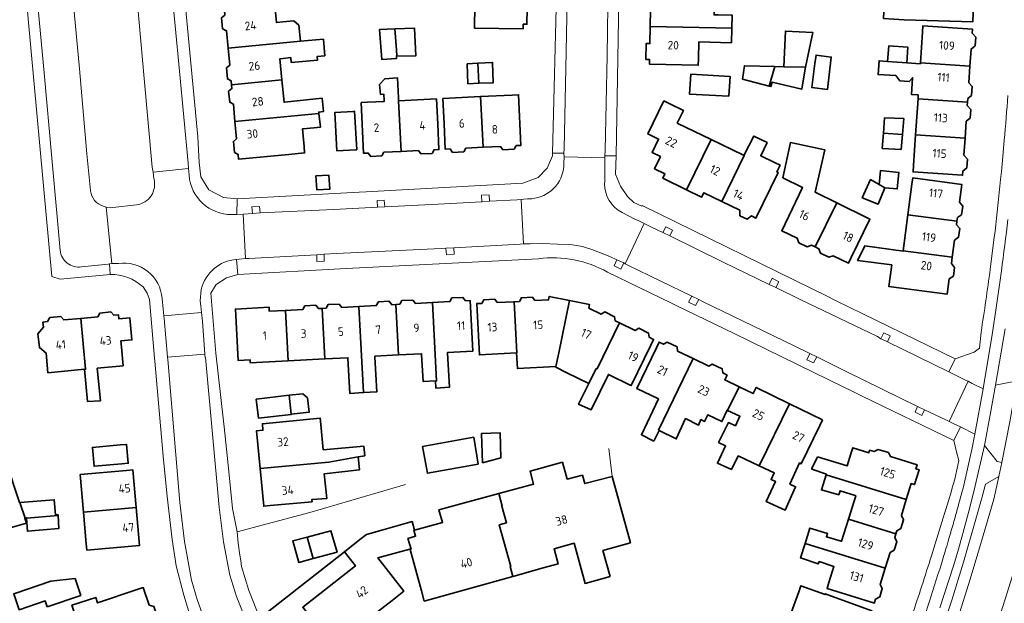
# Model space of a CAD drawing. Extents: x 152761 to 155748, y 459947 to 462743.
# Tile 236 of 256: x 155174 to 155329, y 462013 to 462105. Entities that reach past the tile are written whole.
import ezdxf
from ezdxf.enums import TextEntityAlignment as Align

# ---------------------------------------------------------------- set-up
doc = ezdxf.new("R2010")
doc.units = 0
doc.header["$LTSCALE"] = 0.75
for name, color, linetype, lineweight in [('B-RO-GR-GROENVOORZIENING-GV', 251, 'CONTINUOUS', 18), ('B-RO-IE-TERREINAFSCHEIDING_KUNSTMATIG_HEKWERK-G', 251, 'IE-TERREINAFSCHEIDING-KUNSTMATIG', 18), ('B-RO-OG-BEBOUWING-GV', 6, 'CONTINUOUS', 35), ('B-RO-OG-BEBOUWING-T18', 1, 'CONTINUOUS', 18), ('B-RO-OG-TERREIN_CULTUURSCHEIDING-GV', 251, 'CONTINUOUS', 18), ('B-RO-VH-VERHARDING_ASFALT-GV', 251, 'CONTINUOUS', 18), ('B-RO-VH-VERHARDING_BETONSTRAATSTEEN-GV', 251, 'CONTINUOUS', 18), ('B-RO-VH-VERHARDING_STRAATBAKSTEEN-GV', 251, 'CONTINUOUS', 18), ('B-RO-VH-VERHARDING_TEGEL-GV', 251, 'CONTINUOUS', 18)]:
    doc.layers.add(name, color=color, linetype=linetype, lineweight=lineweight)
doc.styles.add('NLCS-ISO-M200-T18', font='NLCS-ISO.ttf', dxfattribs={"height": 0.36})
doc.linetypes.add('IE-TERREINAFSCHEIDING-KUNSTMATIG', pattern='A,4,[82,NLCS.SHX,S=0.75,R=90,X=0,Y=0],4,-2', length=10)

msp = doc.modelspace()

# ---------------------------------------------------------------- linework, layer by layer
at = {"layer": 'B-RO-GR-GROENVOORZIENING-GV', "flags": 128}
for points in [[(155246.539, 462076.232), (155247.756, 462076.326), (155247.681, 462077.333), (155246.493, 462077.289)], [(155210.407, 462074.364), (155211.641, 462074.466), (155211.542, 462075.474), (155210.343, 462075.448)], [(155230.089, 462075.379), (155231.254, 462075.456), (155231.176, 462076.493), (155230.041, 462076.452)], [(155275.054, 462071.39), (155276.133, 462070.879), (155276.583, 462071.754), (155275.535, 462072.31)], [(155242.115, 462069.005), (155240.895, 462068.927), (155240.958, 462067.897), (155242.164, 462067.966)], [(155221.715, 462067.973), (155220.539, 462067.898), (155220.563, 462066.836), (155221.733, 462066.911)], [(155268.932, 462066.612), (155268.163, 462066.925), (155267.822, 462067.096), (155267.379, 462066.149), (155268.458, 462065.615)], [(155291.789, 462063.223), (155292.856, 462062.743), (155293.322, 462063.652), (155292.263, 462064.206)], [(155280.705, 462060.87), (155279.617, 462061.364), (155279.113, 462060.458), (155280.217, 462059.932)], [(155309.408, 462054.676), (155310.431, 462054.215), (155310.851, 462055.119), (155309.883, 462055.604)], [(155299.301, 462051.811), (155298.204, 462052.329), (155297.748, 462051.376), (155298.807, 462050.889)], [(155316.282, 462043.504), (155315.183, 462044.028), (155314.772, 462043.111), (155315.833, 462042.587)]]:
    msp.add_lwpolyline(points, close=True, dxfattribs=at)
at = {"layer": 'B-RO-IE-TERREINAFSCHEIDING_KUNSTMATIG_HEKWERK-G', "flags": 128}
for points in [[(155266.529, 462037.41), (155267.053, 462032.993)], [(155219.431, 462027.332), (155234.506, 462031.747)], [(155208.03, 462024.279), (155219.431, 462027.332)]]:
    msp.add_lwpolyline(points, dxfattribs=at)
at = {"layer": 'B-RO-OG-BEBOUWING-GV', "flags": 128}
for points in [[(155253.163, 462109.372), (155238.413, 462109.655), (155238.408, 462107.942), (155240.31, 462107.884), (155240.256, 462107.51), (155242.505, 462107.529), (155242.483, 462106.301), (155245.425, 462106.199), (155245.394, 462104.574), (155245.375, 462103.574), (155253.048, 462103.427), (155253.063, 462104.173), (155253.641, 462104.162), (155253.687, 462106.647), (155253.111, 462106.658)], [(155283.177, 462109.416), (155273.188, 462109.616), (155273.176, 462109.017), (155272.602, 462109.029), (155272.552, 462106.519), (155273.125, 462106.508), (155273.072, 462103.817), (155285.912, 462103.56), (155285.964, 462105.615), (155283.754, 462105.637), (155283.127, 462105.643)], [(155309.884, 462106.076), (155309.812, 462105.078), (155313.087, 462104.841), (155323.883, 462104.551), (155323.957, 462107.332), (155324.559, 462107.882), (155324.573, 462109.25), (155324.024, 462109.832), (155324.038, 462110.349), (155315.054, 462110.591), (155314.988, 462107.754), (155314.983, 462107.521), (155315.285, 462106.948), (155309.961, 462107.135)], [(155213.949, 462107.122), (155206.009, 462106.37), (155206.08, 462105.623), (155205.551, 462105.193), (155205.718, 462103.467), (155206.314, 462103.15), (155206.573, 462100.427), (155217.978, 462101.509), (155217.736, 462104.021), (155216.921, 462104.696), (155215.199, 462104.533), (155214.203, 462104.438)], [(155232.846, 462103.436), (155230.447, 462103.342), (155230.771, 462098.64), (155233.095, 462098.774), (155233.095, 462099.153), (155233.161, 462099.154), (155233.102, 462100.118)], [(155233.161, 462099.154), (155236.176, 462099.206), (155235.934, 462103.558), (155232.846, 462103.436), (155233.102, 462100.118)], [(155280.7, 462101.392), (155285.854, 462101.251), (155285.912, 462103.56), (155273.072, 462103.817), (155273.018, 462101.131), (155272.431, 462101.142), (155272.385, 462098.631), (155272.967, 462098.619), (155272.953, 462097.881), (155280.627, 462097.718), (155280.648, 462098.718)], [(155297.507, 462097.413), (155298.678, 462102.864), (155294.37, 462103.107), (155294.125, 462097.489)], [(155323.421, 462097.595), (155323.602, 462100.26), (155324.232, 462100.777), (155324.326, 462102.148), (155323.771, 462102.748), (155323.815, 462103.406), (155316.025, 462103.934), (155315.958, 462102.937), (155315.633, 462098.124)], [(155214.853, 462098.744), (155216.447, 462098.925), (155216.517, 462098.167), (155220.675, 462098.523), (155220.625, 462099.113), (155221.811, 462099.215), (155221.59, 462101.798), (155217.98, 462101.489), (155217.978, 462101.509), (155206.573, 462100.427), (155206.829, 462097.718), (155206.315, 462097.3), (155206.482, 462095.574), (155207.062, 462095.266), (155207.12, 462094.653), (155215.059, 462095.406), (155214.744, 462098.732)], [(155313.661, 462100.571), (155310.657, 462100.774), (155310.458, 462098.306), (155313.495, 462098.099)], [(155298.982, 462097.981), (155298.523, 462094.198), (155300.983, 462093.9), (155301.578, 462099.008), (155299.216, 462099.323), (155299.193, 462099.326)], [(155315.292, 462093.069), (155315.249, 462092.437), (155323.035, 462091.908), (155323.073, 462092.476), (155323.679, 462092.973), (155323.789, 462094.353), (155323.242, 462094.952), (155323.421, 462097.595), (155315.633, 462098.124), (155315.621, 462097.956), (155313.495, 462098.099), (155310.458, 462098.306), (155309.118, 462098.414), (155308.944, 462096.246), (155311.727, 462096.083), (155312.403, 462095.245), (155313.862, 462095.137), (155314.376, 462095.758), (155314.213, 462093.137)], [(155245.912, 462098.029), (155244.251, 462097.935), (155244.357, 462094.809), (155246.072, 462094.877)], [(155246.072, 462094.877), (155248.351, 462094.968), (155248.234, 462098.16), (155245.912, 462098.029)], [(155291.8, 462094.439), (155292.675, 462097.521), (155287.893, 462097.627), (155287.625, 462095.536)], [(155292.675, 462097.521), (155291.8, 462094.439), (155292.083, 462094.365), (155292.294, 462095.044), (155296.926, 462093.939), (155297.409, 462096.829), (155297.507, 462097.413), (155294.125, 462097.489)], [(155220.894, 462090.133), (155220.872, 462090.343), (155221.598, 462090.439), (155221.388, 462092.512), (155215.482, 462091.9), (155215.392, 462091.892), (155215.059, 462095.406), (155207.12, 462094.653), (155207.178, 462094.042), (155206.663, 462093.624), (155206.83, 462091.898), (155207.41, 462091.589), (155207.667, 462088.879)], [(155227.523, 462091.835), (155227.924, 462083.862), (155228.653, 462083.899), (155229.048, 462083.36), (155230.79, 462083.447), (155231.123, 462084.023), (155233.857, 462084.16), (155233.433, 462092.129), (155233.413, 462092.614), (155233.284, 462095.72), (155231.256, 462095.586), (155230.446, 462094.667), (155230.58, 462093.126), (155231.121, 462093.153), (155231.166, 462092.205), (155231.175, 462092.018), (155228.522, 462091.885)], [(155285.433, 462092.842), (155285.641, 462095.965), (155279.478, 462096.334), (155279.265, 462093.147)], [(155239.388, 462092.428), (155238.39, 462092.378), (155233.433, 462092.129), (155233.857, 462084.16), (155236.567, 462084.296), (155236.962, 462083.758), (155238.704, 462083.845), (155239.037, 462084.421), (155239.789, 462084.458), (155239.589, 462088.443)], [(155240.387, 462092.479), (155240.588, 462088.494), (155240.788, 462084.509), (155241.547, 462084.547), (155241.949, 462083.997), (155243.691, 462084.085), (155244.031, 462084.672), (155246.747, 462084.808), (155246.346, 462092.778), (155241.386, 462092.529)], [(155246.346, 462092.778), (155246.747, 462084.808), (155249.484, 462084.946), (155249.878, 462084.407), (155251.62, 462084.494), (155251.954, 462085.07), (155252.706, 462085.108), (155252.336, 462093.076), (155251.338, 462093.029)], [(155314.865, 462086.75), (155322.649, 462086.221), (155322.831, 462088.899), (155323.445, 462089.403), (155323.539, 462090.774), (155322.998, 462091.359), (155323.035, 462091.908), (155315.249, 462092.437)], [(155276.131, 462091.659), (155275.232, 462092.096), (155272.713, 462086.911), (155274.391, 462086.099), (155273.37, 462084.003), (155274.683, 462083.357), (155273.746, 462081.423), (155275.387, 462080.621), (155275.061, 462079.941), (155278.801, 462078.124), (155282.641, 462086.037), (155277.328, 462088.618), (155278.295, 462090.608)], [(155218.547, 462084.911), (155218.286, 462087.688), (155218.476, 462087.706), (155221.117, 462087.955), (155220.894, 462090.133), (155207.667, 462088.879), (155207.926, 462086.154), (155207.407, 462085.733), (155207.574, 462084.007), (155208.159, 462083.695), (155208.231, 462082.937), (155216.152, 462083.682), (155218.641, 462083.915)], [(155226.684, 462084.413), (155226.857, 462084.421), (155226.506, 462090.471), (155226.287, 462090.459), (155223.403, 462090.294), (155223.7, 462084.267)], [(155309.794, 462087.046), (155312.775, 462086.84), (155312.993, 462089.335), (155309.979, 462089.461)], [(155287.665, 462083.597), (155282.641, 462086.037), (155278.801, 462078.124), (155281.161, 462076.978), (155281.493, 462077.66), (155284.35, 462076.274), (155287.858, 462083.503), (155287.822, 462083.521)], [(155292.615, 462082.433), (155290.465, 462083.478), (155291.468, 462085.542), (155289.376, 462086.558), (155287.822, 462083.521), (155287.858, 462083.503), (155284.35, 462076.274), (155287.164, 462074.908), (155287.205, 462074.032), (155288.316, 462073.49), (155289.035, 462074), (155289.721, 462073.667), (155293.165, 462080.757), (155293.209, 462080.847), (155293.004, 462080.946), (155293.514, 462081.996)], [(155312.775, 462086.84), (155309.794, 462087.046), (155309.61, 462084.636), (155312.568, 462084.462)], [(155314.54, 462081.937), (155314.472, 462080.939), (155322.255, 462080.411), (155322.299, 462081.071), (155322.915, 462081.573), (155323.022, 462082.956), (155322.468, 462083.549), (155322.649, 462086.221), (155314.865, 462086.75)], [(155302.434, 462076.065), (155299.069, 462077.723), (155300.547, 462084.4), (155296.134, 462085.349), (155295.156, 462085.559), (155293.963, 462080.01), (155297.064, 462078.469), (155293.788, 462071.685), (155296.232, 462070.491), (155296.497, 462069.791), (155297.79, 462069.152), (155298.476, 462069.395), (155299.041, 462069.119)], [(155220.402, 462080.291), (155220.577, 462078.103), (155222.611, 462078.221), (155222.432, 462080.422)], [(155309.125, 462078.93), (155310.028, 462078.419), (155311.965, 462078.265), (155312.228, 462080.851), (155309.358, 462081.154)], [(155314.277, 462078.987), (155313.641, 462074.179), (155321.374, 462073.157), (155321.451, 462073.744), (155322.098, 462074.199), (155322.281, 462075.563), (155321.775, 462076.19), (155322.141, 462078.956), (155314.408, 462079.979)], [(155310.028, 462078.419), (155309.125, 462078.93), (155307.775, 462079.716), (155306.45, 462076.878), (155308.965, 462075.866)], [(155307.431, 462073.601), (155302.434, 462076.065), (155299.041, 462069.119), (155299.648, 462068.822), (155299.906, 462068.141), (155301.199, 462067.502), (155301.867, 462067.738), (155304.294, 462066.553), (155304.733, 462067.452), (155307.677, 462073.48)], [(155320.626, 462067.506), (155320.981, 462070.185), (155321.633, 462070.647), (155321.811, 462072.012), (155321.304, 462072.629), (155321.374, 462073.157), (155313.641, 462074.179), (155312.894, 462068.529)], [(155312.887, 462068.476), (155306.858, 462069.273), (155306.172, 462067.907), (155305.724, 462067.013), (155311.11, 462066.306), (155310.641, 462062.901), (155319.859, 462061.706), (155320.173, 462064.08), (155320.833, 462064.547), (155321.01, 462065.912), (155320.498, 462066.536), (155320.626, 462067.506), (155312.894, 462068.529)], [(155241.145, 462052.41), (155241.138, 462052.532), (155245.145, 462052.746), (155244.779, 462059.683), (155244.727, 462060.682), (155243.975, 462060.642), (155243.568, 462061.172), (155241.839, 462061.091), (155241.511, 462060.512), (155238.781, 462060.368), (155239.431, 462048.047), (155239.258, 462048.038), (155239.322, 462046.914), (155241.452, 462047.036)], [(155252.005, 462052.45), (155252.139, 462049.969), (155258.209, 462050.319), (155258.674, 462052.445), (155260.347, 462060.708), (155257.171, 462061.351), (155257.059, 462060.793), (155254.907, 462060.68), (155254.513, 462061.209), (155252.774, 462061.116), (155252.462, 462060.552), (155251.654, 462060.509), (155252.078, 462052.454)], [(155215.613, 462059.145), (155213.076, 462059.011), (155213.044, 462059.628), (155207.735, 462059.348), (155208.166, 462051.263), (155210.046, 462051.363), (155210.072, 462050.875), (155211.071, 462050.928), (155216.033, 462051.193)], [(155216.033, 462051.193), (155221.825, 462051.502), (155221.405, 462059.451), (155220.796, 462059.419), (155220.398, 462059.937), (155218.67, 462059.855), (155218.349, 462059.29), (155215.613, 462059.145)], [(155221.825, 462051.502), (155225.453, 462051.695), (155225.46, 462051.564), (155225.753, 462046.077), (155227.912, 462046.205), (155227.197, 462059.757), (155224.474, 462059.613), (155224.069, 462060.14), (155222.34, 462060.059), (155222.014, 462059.483), (155221.405, 462059.451)], [(155233.408, 462052.12), (155232.989, 462060.062), (155232.386, 462060.03), (155231.974, 462060.566), (155230.245, 462060.484), (155229.915, 462059.9), (155227.197, 462059.757), (155227.912, 462046.205), (155230.026, 462046.329), (155229.702, 462051.792), (155229.694, 462051.922)], [(155238.781, 462060.368), (155236.075, 462060.225), (155235.667, 462060.757), (155233.938, 462060.675), (155233.609, 462060.095), (155232.989, 462060.062), (155233.408, 462052.12), (155237.055, 462052.314), (155237.062, 462052.19), (155237.317, 462047.929), (155239.236, 462048.037), (155239.258, 462048.038), (155239.431, 462048.047)], [(155252.005, 462052.45), (155252.078, 462052.454), (155251.654, 462060.509), (155251.584, 462060.506), (155248.971, 462060.368), (155248.576, 462060.897), (155246.837, 462060.804), (155246.525, 462060.24), (155245.742, 462060.199), (155245.795, 462059.2), (155246.167, 462052.126)], [(155258.209, 462050.319), (155258.186, 462050.213), (155259.954, 462049.333), (155263.389, 462047.624), (155264.56, 462049.987), (155264.701, 462049.917), (155268.215, 462057.176), (155267.548, 462057.499), (155267.465, 462058.146), (155265.898, 462058.906), (155265.34, 462058.568), (155263.409, 462059.503), (155263.522, 462060.065), (155260.347, 462060.708), (155258.674, 462052.445)], [(155178.209, 462049.332), (155183.968, 462049.865), (155184.126, 462049.88), (155183.363, 462057.882), (155180.699, 462057.63), (155180.22, 462058.165), (155178.512, 462058.011), (155178.121, 462057.377), (155177.425, 462057.309), (155177.504, 462056.505), (155176.632, 462055.443), (155176.853, 462053.279), (155177.905, 462052.427)], [(155185.959, 462050.049), (155190.045, 462050.428), (155189.775, 462053.345), (155189.683, 462054.341), (155191.424, 462054.502), (155191.102, 462057.984), (155189.362, 462057.821), (155189.303, 462058.441), (155188.569, 462058.372), (155188.137, 462058.888), (155186.403, 462058.723), (155186.087, 462058.139), (155183.363, 462057.882), (155184.126, 462049.88), (155183.968, 462049.865), (155184.441, 462044.785), (155186.461, 462044.929)], [(155263.389, 462047.624), (155261.772, 462044.362), (155263.75, 462043.473), (155266.485, 462049.052), (155269.909, 462047.389), (155270.072, 462047.31), (155273.153, 462053.675), (155273.589, 462054.575), (155272.906, 462054.905), (155272.82, 462055.564), (155271.248, 462056.318), (155270.684, 462055.981), (155268.215, 462057.176), (155264.701, 462049.917), (155264.56, 462049.987)], [(155274.038, 462053.25), (155270.95, 462046.869), (155274.351, 462045.212), (155271.676, 462039.557), (155273.621, 462038.584), (155274.455, 462040.252), (155274.371, 462040.294), (155279.825, 462051.559), (155277.387, 462052.739), (155277.293, 462053.398), (155275.722, 462054.151), (155275.154, 462053.82), (155274.474, 462054.15)], [(155274.455, 462040.252), (155277.153, 462038.902), (155278.641, 462042.118), (155280.667, 462041.064), (155281.061, 462041.944), (155281.633, 462041.665), (155282.135, 462042.722), (155284.37, 462041.646), (155285.208, 462043.43), (155285.248, 462043.41), (155287.049, 462047.128), (155284.81, 462048.212), (155285.177, 462048.968), (155284.493, 462049.299), (155284.401, 462049.946), (155282.83, 462050.699), (155282.272, 462050.374), (155279.825, 462051.559), (155274.371, 462040.294)], [(155211.009, 462045.192), (155211.345, 462042.185), (155216.538, 462042.766), (155216.536, 462042.785), (155216.201, 462045.773)], [(155216.536, 462042.785), (155219.338, 462043.099), (155219.085, 462045.36), (155218.359, 462046.014), (155216.201, 462045.773)], [(155294.99, 462044.458), (155289.757, 462047.004), (155289.287, 462046.044), (155287.049, 462047.128), (155285.248, 462043.41), (155287.201, 462042.469), (155286.479, 462040.973), (155285.372, 462041.471), (155283.831, 462038.363), (155284.939, 462037.822), (155283.641, 462035.093), (155285.857, 462034.119), (155286.926, 462036.243), (155290.234, 462034.681)], [(155300.224, 462041.913), (155294.99, 462044.458), (155290.234, 462034.681), (155292.59, 462033.568), (155292.098, 462032.531), (155292.806, 462032.202), (155291.346, 462029.055), (155294.318, 462027.676), (155295.955, 462031.378), (155295.076, 462031.811), (155296.601, 462035.124), (155296.86, 462034.999), (155299.786, 462041.013)], [(155221.562, 462037.17), (155221.186, 462041.158), (155221.092, 462042.153), (155211.978, 462041.294), (155212.073, 462040.288), (155211.072, 462040.194), (155211.632, 462034.254), (155222.45, 462035.274), (155227.057, 462036.073), (155228.101, 462036.254), (155227.957, 462037.79)], [(155246.642, 462035.144), (155249.512, 462035.927), (155249.442, 462039.863), (155246.475, 462039.746)], [(155189.866, 462034.993), (155190.862, 462035.081), (155190.602, 462038.043), (155189.606, 462037.956), (155185.213, 462037.57), (155185.473, 462034.608)], [(155245.972, 462034.961), (155245.27, 462039.181), (155237.215, 462037.7), (155237.998, 462033.511)], [(155299.416, 462036.091), (155298.528, 462034.24), (155298.501, 462034.164), (155300.808, 462033.339), (155300.781, 462033.254), (155313.402, 462029.359), (155314.183, 462031.891), (155314.691, 462031.735), (155315.413, 462034.071), (155314.904, 462034.228), (155315.097, 462034.856), (155310.913, 462036.129), (155310.571, 462036.756), (155308.981, 462037.24), (155308.348, 462036.91), (155307.623, 462037.131), (155307.5, 462036.729), (155304.964, 462037.511), (155304.669, 462036.556), (155304.085, 462034.662)], [(155159.192, 462021.229), (155159.325, 462021.263), (155174.852, 462025.639), (155174.555, 462026.45), (155174.624, 462026.464), (155173.763, 462028.884), (155173.745, 462028.883), (155171.602, 462035.261), (155156.516, 462031.065), (155159.18, 462021.275)], [(155222.45, 462035.274), (155211.632, 462034.254), (155212.192, 462028.314), (155213.187, 462028.408), (155219.799, 462029.032), (155219.766, 462029.376), (155222.14, 462029.555), (155221.717, 462033.443), (155227.26, 462034.027), (155227.057, 462036.073)], [(155266.732, 462017.252), (155265.617, 462021.356), (155269.946, 462022.581), (155267.053, 462032.993), (155262.756, 462031.877), (155262.397, 462033.199), (155259.99, 462032.6), (155259.245, 462035.237), (155254.132, 462033.84), (155254.688, 462031.8), (155249.211, 462030.318), (155249.761, 462028.325), (155249.703, 462028.309), (155250.425, 462025.707), (155249.278, 462025.389), (155251.095, 462018.837), (155250.999, 462018.81), (155251.426, 462017.268), (155256.427, 462018.655), (155258.579, 462019.252), (155257.928, 462021.621), (155261.064, 462022.504), (155262.815, 462016.165)], [(155192.116, 462028.1), (155191.588, 462034.039), (155190.592, 462033.951), (155183.286, 462033.302), (155183.813, 462027.363)], [(155304.28, 462026.261), (155311.738, 462023.96), (155311.893, 462024.464), (155312.563, 462024.834), (155312.969, 462026.156), (155312.625, 462026.84), (155313.402, 462029.359), (155300.781, 462033.254), (155300.022, 462030.886), (155302.768, 462030.123), (155302.977, 462030.749), (155305.349, 462030.004), (155305.428, 462029.979)], [(155235.951, 462024.558), (155235.847, 462024.528), (155236.12, 462023.592), (155234.904, 462023.237), (155235.389, 462021.574), (155235.232, 462021.528), (155237.026, 462015.021), (155237.473, 462013.398), (155251.426, 462017.268), (155250.999, 462018.81), (155251.095, 462018.837), (155249.278, 462025.389), (155250.425, 462025.707), (155249.703, 462028.309), (155249.761, 462028.325), (155249.211, 462030.318), (155239.795, 462027.769), (155240.352, 462025.777)], [(155174.831, 462026.434), (155179.807, 462026.863), (155179.799, 462026.99), (155179.42, 462026.963), (155179.204, 462029.341), (155173.763, 462028.884), (155174.624, 462026.464), (155174.826, 462026.504)], [(155183.813, 462027.363), (155184.251, 462022.42), (155184.34, 462021.423), (155192.643, 462022.16), (155192.116, 462028.1)], [(155179.807, 462026.863), (155174.831, 462026.434), (155174.987, 462024.369), (155179.933, 462024.827)], [(155235.951, 462024.558), (155235.574, 462025.892), (155230.772, 462024.546), (155228.374, 462023.874), (155227.348, 462023.069), (155224.896, 462021.145), (155226.633, 462018.935), (155218.336, 462012.419), (155223.186, 462006.243), (155228.56, 462010.463), (155230.119, 462011.688), (155232.416, 462013.491), (155234.282, 462014.957), (155230.18, 462020.203), (155235.218, 462021.58), (155235.232, 462021.528), (155235.389, 462021.574), (155234.904, 462023.237), (155236.12, 462023.592), (155235.847, 462024.528)], [(155311.738, 462023.96), (155304.28, 462026.261), (155303.213, 462022.806), (155303.123, 462022.833), (155300.822, 462023.513), (155300.989, 462024.024), (155298.196, 462024.891), (155297.452, 462022.455), (155310.071, 462018.561), (155310.835, 462021.036), (155311.507, 462021.407), (155311.912, 462022.729), (155311.569, 462023.413)], [(155219.044, 462023.46), (155219.955, 462020.07), (155223.734, 462021.086), (155222.787, 462024.466)], [(155219.955, 462020.07), (155219.044, 462023.46), (155216.77, 462022.849), (155217.717, 462019.469)], [(155297.452, 462022.455), (155297.444, 462022.429), (155296.76, 462020.191), (155299.522, 462019.25), (155299.663, 462019.61), (155301.989, 462018.84), (155301.212, 462016.323), (155300.917, 462015.368), (155308.374, 462013.065), (155308.4, 462013.147), (155308.567, 462013.689), (155309.209, 462014.043), (155309.615, 462015.366), (155309.286, 462016.019), (155310.071, 462018.561)], [(155178.103, 462012.488), (155183.383, 462014.288), (155182.484, 462016.925), (155178.67, 462016.5), (155172.981, 462014.609), (155172.82, 462014.556), (155173.683, 462012.024), (155177.785, 462013.422)], [(155192.279, 462015.199), (155186.038, 462013.098), (155185.745, 462013.977), (155181.972, 462012.74), (155182.944, 462009.755), (155186.404, 462010.869), (155187.653, 462007.126), (155195.196, 462009.665), (155194.942, 462010.418), (155195.385, 462010.982), (155194.862, 462012.556), (155194.155, 462012.759), (155193.226, 462015.518)], [(155295.807, 462010.207), (155306.01, 462006.485), (155306.198, 462007.002), (155306.869, 462007.354), (155307.328, 462008.626), (155307.012, 462009.232), (155307.971, 462011.862), (155300.638, 462014.534), (155300.595, 462014.417), (155296.79, 462015.804), (155296.448, 462014.864), (155294.874, 462010.547)]]:
    msp.add_lwpolyline(points, close=True, dxfattribs=at)
msp.add_lwpolyline([(155217.603, 462001.859), (155219.077, 462003.016), (155223.186, 462006.243), (155218.336, 462012.419), (155226.633, 462018.935), (155224.896, 462021.145), (155211.606, 462010.712)], dxfattribs=at)
at = {"layer": 'B-RO-OG-TERREIN_CULTUURSCHEIDING-GV', "flags": 128}
for points in [[(155181.191, 462118.819), (155181.739, 462113.127), (155181.808, 462112.056), (155182.041, 462109.528), (155183.198, 462097.167), (155184.345, 462083.753), (155184.896, 462078.031), (155184.926, 462077.955)], [(155194.885, 462079.879), (155194.759, 462080.912), (155194.648, 462081.696), (155193.353, 462095.628), (155192.04, 462110.349), (155191.761, 462113.014), (155191.672, 462114.081), (155191.149, 462119.754)], [(155186.905, 462075.527), (155187.393, 462075.397), (155188.432, 462075.331), (155192.157, 462075.747)], [(155328.951, 462056.248), (155327.43, 462047.396), (155330.062, 462047.921), (155330.821, 462047.833), (155331.133, 462049.75), (155331.588, 462052.539), (155332.007, 462054.925), (155332.145, 462056.045)], [(155318.24, 462006.65), (155320.56, 462013.54), (155322.42, 462019.53), (155324.35, 462026.28), (155325.347, 462029.773), (155325.848, 462031.794), (155327.969, 462033.011), (155328.434, 462035.202), (155327.712, 462035.376), (155325.692, 462037.89), (155324.089, 462030.84), (155323.21, 462027.335), (155322.16, 462023.47), (155321.5, 462021.207), (155320.814, 462018.952), (155318.683, 462012.311)]]:
    msp.add_lwpolyline(points, dxfattribs=at)
at = {"layer": 'B-RO-OG-TERREIN_CULTUURSCHEIDING-GV'}
for points in [[(155192.157, 462075.747, 0.4632532), (155194.885, 462079.879)], [(155184.926, 462077.955, 0.302904), (155186.905, 462075.527)]]:
    msp.add_lwpolyline(points, format="xyb", dxfattribs=at)
at = {"layer": 'B-RO-VH-VERHARDING_ASFALT-GV'}
for points in [[(155329.408, 462073.459, -0.0034487), (155328.38, 462065.36)], [(155322.454, 462031.648, -0.0085101), (155320.339, 462024.01)], [(155320.339, 462024.01, -0.0058949), (155318.917, 462019.229)], [(155318.917, 462019.229, -0.007283), (155314.54, 462005.95)]]:
    msp.add_lwpolyline(points, format="xyb", dxfattribs=at)
at = {"layer": 'B-RO-VH-VERHARDING_ASFALT-GV', "flags": 128}
for points in [[(155328.38, 462065.36), (155327.549, 462059.559), (155326.986, 462055.661), (155325.486, 462046.814), (155324.199, 462039.683), (155323.726, 462037.228), (155322.454, 462031.648)], [(155318.683, 462012.311), (155320.814, 462018.952), (155321.5, 462021.207), (155322.16, 462023.47), (155323.21, 462027.335), (155324.089, 462030.84), (155325.692, 462037.89), (155326.62, 462042.724), (155327.43, 462047.396), (155328.951, 462056.248)], [(155329.731, 462041.626), (155328.434, 462035.202), (155327.969, 462033.011), (155327.189, 462029.421), (155325.948, 462025.14), (155324.67, 462020.869), (155323.461, 462016.82), (155321.768, 462011.491), (155320.27, 462007.042), (155317.795, 462000.122), (155316.35, 461996.287), (155314.291, 461991.146), (155314.31, 461991.069), (155314.34, 461990.945), (155314.31, 461990.74), (155313.847, 461989.568), (155313.8, 461989.449), (155313.669, 461989.121), (155312.68, 461986.64), (155312.625, 461986.49), (155312.201, 461985.324)], [(155324.282, 461999.749), (155324.368, 461999.998), (155327.395, 462008.811), (155329.021, 462013.851)]]:
    msp.add_lwpolyline(points, dxfattribs=at)
at = {"layer": 'B-RO-VH-VERHARDING_BETONSTRAATSTEEN-GV', "flags": 128}
msp.add_lwpolyline([(155204.049, 462007.576), (155209.476, 462010.171), (155207.898, 462014.102), (155206.874, 462017.446), (155205.858, 462022.711), (155205.17, 462028.147), (155203.019, 462051.741), (155202.976, 462051.737), (155202.935, 462052.258), (155197.054, 462051.773), (155197.088, 462051.403), (155198.993, 462028.926), (155199.712, 462022.762), (155200.84, 462016.67), (155201.684, 462013.629), (155203.105, 462009.663)], close=True, dxfattribs=at)
for points in [[(155337.02, 462037.57), (155337.997, 462042.703), (155336.235, 462043.011), (155335.697, 462040.029), (155335.404, 462038.514), (155334.844, 462035.807), (155334.093, 462032.354), (155333.466, 462029.598), (155332.648, 462026.3), (155331.697, 462022.802), (155330.261, 462017.914), (155329.021, 462013.851), (155327.395, 462008.811), (155324.368, 461999.998), (155324.282, 461999.749), (155324.86, 462000), (155326.49, 462000.71), (155326.66, 462001.17), (155329.587, 462009.713), (155331.623, 462016.126), (155332.31, 462018.43)], [(155327.969, 462033.011), (155325.848, 462031.794), (155325.347, 462029.773), (155324.35, 462026.28), (155322.42, 462019.53), (155320.56, 462013.54), (155318.24, 462006.65), (155315.848, 462000), (155312.881, 461992.07)], [(155314.291, 461991.146), (155316.35, 461996.287), (155317.795, 462000.122), (155320.27, 462007.042), (155321.768, 462011.491), (155323.461, 462016.82), (155324.67, 462020.869), (155325.948, 462025.14), (155327.189, 462029.421), (155327.969, 462033.011)]]:
    msp.add_lwpolyline(points, dxfattribs=at)
at = {"layer": 'B-RO-VH-VERHARDING_STRAATBAKSTEEN-GV', "flags": 128}
for points in [[(155265.936, 462083.143), (155265.909, 462083.489), (155265.935, 462083.481), (155265.935, 462083.488), (155265.951, 462084.312), (155266.274, 462099.225), (155266.466, 462110.998), (155266.849, 462128.12), (155267.083, 462141.672), (155267.447, 462158.95), (155267.664, 462171.301), (155267.698, 462171.944), (155261.252, 462172.011), (155261.228, 462171.486), (155261.042, 462159.043), (155260.631, 462141.985), (155260.365, 462128.254), (155260.015, 462111.049), (155259.845, 462099.81), (155259.502, 462084.571), (155259.485, 462083.89), (155259.485, 462083.874), (155259.495, 462083.321)], [(155200.337, 462081.46), (155200.286, 462082.294), (155198.915, 462096.783), (155197.547, 462111.113), (155197.33, 462113.54), (155191.761, 462113.014), (155192.04, 462110.349), (155193.353, 462095.628), (155194.648, 462081.696), (155194.759, 462080.912)], [(155221.715, 462067.973), (155223.641, 462068.077), (155240.128, 462068.863), (155240.895, 462068.927), (155242.115, 462069.005), (155252.58, 462069.56), (155253.107, 462069.59), (155252.72, 462076.59), (155252.131, 462076.532), (155247.756, 462076.326), (155246.539, 462076.232), (155239.685, 462075.873), (155231.254, 462075.456), (155230.089, 462075.379), (155223.216, 462075.006), (155211.641, 462074.466), (155210.407, 462074.364), (155209.745, 462074.335), (155208.975, 462074.259), (155209.33, 462067.281), (155209.836, 462067.311), (155220.539, 462067.898)], [(155309.408, 462054.676), (155308.861, 462055.006), (155296.702, 462060.864), (155292.856, 462062.743), (155291.789, 462063.223), (155284.549, 462066.752), (155276.133, 462070.879), (155275.054, 462071.39), (155273.389, 462072.178), (155272.105, 462072.83), (155269.143, 462066.473), (155269.657, 462066.206), (155279.617, 462061.364), (155280.705, 462060.87), (155281.288, 462060.549), (155295.729, 462053.537), (155298.204, 462052.329), (155299.301, 462051.811), (155303.934, 462049.539), (155315.183, 462044.028), (155316.282, 462043.504), (155319.615, 462041.894), (155320.127, 462041.679), (155323.154, 462047.978), (155322.712, 462048.159), (155320.105, 462049.445), (155310.431, 462054.215)], [(155202.935, 462052.258), (155202.524, 462057.44), (155202.386, 462058.832), (155196.459, 462058.274), (155196.499, 462057.862), (155197.054, 462051.773)]]:
    msp.add_lwpolyline(points, close=True, dxfattribs=at)
for points in [[(155184.926, 462077.955), (155184.896, 462078.031), (155184.345, 462083.753), (155183.198, 462097.167), (155182.041, 462109.528), (155181.808, 462112.056), (155176.261, 462111.485), (155176.416, 462109.416), (155177.587, 462096.498), (155178.84, 462083.118), (155179.758, 462072.721), (155180.134, 462068.587)], [(155265.881, 462079.078), (155265.895, 462079.405), (155265.905, 462082.131), (155265.936, 462083.143), (155259.495, 462083.321), (155259.472, 462082.32), (155259.456, 462081.862)], [(155200.427, 462080.404), (155200.337, 462081.46), (155194.759, 462080.912), (155194.885, 462079.879)], [(155254.41, 462076.716), (155253.747, 462076.675), (155253.179, 462076.628), (155252.72, 462076.59), (155253.107, 462069.59), (155254.156, 462069.628), (155256.112, 462069.679), (155260.833, 462069.441), (155262.41, 462069.182), (155262.734, 462069.093), (155263.889, 462068.734), (155266.685, 462067.598), (155267.822, 462067.096), (155268.163, 462066.925), (155268.932, 462066.612), (155269.143, 462066.473), (155272.105, 462072.83)], [(155183.497, 462065.998), (155187.68, 462066.416), (155187.92, 462066.451), (155188.262, 462066.499), (155187.393, 462075.397), (155186.905, 462075.527)], [(155192.157, 462075.747), (155188.432, 462075.331), (155187.393, 462075.397), (155188.262, 462066.499), (155189.316, 462066.544)], [(155207.909, 462067.171), (155208.333, 462067.181), (155209.33, 462067.281), (155208.975, 462074.259), (155207.939, 462074.207), (155207.129, 462074.214)], [(155272.105, 462072.83), (155271.167, 462073.289), (155270.726, 462073.467), (155268.644, 462074.522)], [(155196.19, 462061.049), (155196.195, 462060.996), (155196.364, 462059.312), (155196.459, 462058.274), (155202.386, 462058.832), (155202.265, 462059.877), (155202.197, 462060.663), (155202.355, 462062.446)]]:
    msp.add_lwpolyline(points, dxfattribs=at)
at = {"layer": 'B-RO-VH-VERHARDING_STRAATBAKSTEEN-GV'}
for points in [[(155259.456, 462081.862, -0.3712705), (155254.41, 462076.716)], [(155194.885, 462079.879, -0.4632532), (155192.157, 462075.747)], [(155207.129, 462074.214, -0.3924885), (155200.427, 462080.404)], [(155268.644, 462074.522, -0.2824355), (155265.881, 462079.078)], [(155186.905, 462075.527, -0.302904), (155184.926, 462077.955)], [(155180.134, 462068.587, 0.4314528), (155183.497, 462065.998)], [(155189.316, 462066.544, -0.4280923), (155196.19, 462061.049)], [(155202.355, 462062.446, -0.3234816), (155207.909, 462067.171)]]:
    msp.add_lwpolyline(points, format="xyb", dxfattribs=at)
at = {"layer": 'B-RO-VH-VERHARDING_TEGEL-GV', "flags": 128}
for points in [[(155258.655, 462126.825), (155258.348, 462110.92), (155257.678, 462083.901), (155257.679, 462083.884), (155259.485, 462083.89), (155259.502, 462084.571), (155259.845, 462099.81), (155260.015, 462111.049), (155260.365, 462128.254), (155260.631, 462141.985), (155261.042, 462159.043), (155261.228, 462171.486), (155261.252, 462172.011), (155261.25, 462172.509), (155259.461, 462172.557), (155259.208, 462158.972), (155259.12, 462153.832), (155259.104, 462152.901), (155258.702, 462129.383), (155258.681, 462128.147)], [(155267.712, 462172.445), (155267.698, 462171.944), (155267.664, 462171.301), (155267.447, 462158.95), (155267.083, 462141.672), (155266.849, 462128.12), (155266.466, 462110.998), (155266.274, 462099.225), (155265.951, 462084.312), (155265.935, 462083.488), (155267.691, 462083.44), (155267.68, 462083.464), (155268.192, 462111.073), (155268.555, 462127.193), (155268.49, 462128.202), (155269.144, 462157.463), (155269.168, 462158.787), (155269.41, 462172.413)], [(155323.154, 462047.978), (155320.127, 462041.679), (155320.767, 462041.358), (155321.923, 462040.794), (155324.199, 462039.683), (155325.486, 462046.814), (155323.781, 462047.608)], [(155328.434, 462035.202), (155329.731, 462041.626), (155330.821, 462047.833), (155330.062, 462047.921), (155327.43, 462047.396), (155326.62, 462042.724), (155325.692, 462037.89), (155327.712, 462035.376)]]:
    msp.add_lwpolyline(points, close=True, dxfattribs=at)
for points in [[(155192.243, 462169.557), (155192.297, 462168.606), (155192.319, 462168.217), (155192.37, 462167.194), (155192.464, 462166.35), (155193.762, 462151.948), (155195.17, 462136.482), (155195.6, 462132.86), (155195.654, 462131.987), (155196.563, 462121.988), (155197.247, 462114.591), (155197.33, 462113.54), (155197.547, 462111.113), (155198.915, 462096.783), (155200.286, 462082.294), (155200.337, 462081.46), (155200.427, 462080.404)], [(155207.129, 462074.214), (155207.939, 462074.207), (155208.017, 462076.679), (155205.871, 462076.919), (155203.562, 462078.092), (155202.283, 462080.157), (155202.002, 462082.422), (155201.789, 462086.474), (155200.002, 462105.825), (155199.901, 462106.918), (155197.931, 462128.252), (155197.554, 462132.007), (155196.43, 462144.189), (155196.374, 462145.221), (155194.196, 462168.665), (155194.192, 462168.7), (155194.188, 462168.735)], [(155174.194, 462112.885), (155174.482, 462112.911), (155175.068, 462105.035), (155178.821, 462064.46), (155180.118, 462064.034), (155188.019, 462064.801), (155187.92, 462066.451)], [(155180.134, 462068.587), (155179.758, 462072.721), (155178.84, 462083.118), (155177.587, 462096.498), (155176.416, 462109.416), (155176.261, 462111.485), (155176.133, 462112.548), (155176.101, 462113.013), (155176.068, 462113.496)], [(155328.835, 462085.936), (155328.535, 462082.724), (155328.372, 462080.981), (155328.249, 462079.723), (155328.149, 462078.691)], [(155259.456, 462081.862), (155259.472, 462082.32), (155259.495, 462083.321), (155259.485, 462083.874), (155259.485, 462083.89), (155257.679, 462083.884), (155257.694, 462083.484), (155256.854, 462081.497), (155255.408, 462080.061), (155252.987, 462079.151), (155228.325, 462077.795), (155227.204, 462077.734), (155208.017, 462076.679)], [(155268.644, 462074.522), (155270.726, 462073.467), (155271.167, 462073.289), (155272.105, 462072.83), (155273.389, 462072.178), (155275.054, 462071.39), (155275.535, 462072.31), (155276.583, 462071.754), (155276.133, 462070.879), (155284.549, 462066.752), (155291.789, 462063.223), (155292.263, 462064.206), (155293.322, 462063.652), (155292.856, 462062.743), (155296.702, 462060.864), (155308.861, 462055.006), (155309.408, 462054.676), (155309.883, 462055.604), (155310.851, 462055.119), (155310.431, 462054.215), (155320.105, 462049.445), (155321.115, 462051.494), (155302.371, 462060.64), (155301.843, 462060.898), (155301.121, 462061.25), (155271.801, 462075.657), (155271.731, 462075.516), (155270.48, 462076.13), (155269.492, 462077.06), (155268.399, 462078.694), (155267.582, 462080.593), (155267.691, 462083.44), (155265.935, 462083.488), (155265.935, 462083.481), (155265.909, 462083.489), (155265.936, 462083.143), (155265.905, 462082.131), (155265.895, 462079.405), (155265.881, 462079.078)], [(155208.017, 462076.679), (155207.939, 462074.207), (155208.975, 462074.259), (155209.745, 462074.335), (155210.407, 462074.364), (155210.343, 462075.448), (155211.542, 462075.474), (155211.641, 462074.466), (155223.216, 462075.006), (155230.089, 462075.379), (155230.041, 462076.452), (155231.176, 462076.493), (155231.254, 462075.456), (155239.685, 462075.873), (155246.539, 462076.232), (155246.493, 462077.289), (155247.681, 462077.333), (155247.756, 462076.326), (155252.131, 462076.532), (155252.72, 462076.59), (155253.179, 462076.628), (155253.747, 462076.675), (155254.41, 462076.716)], [(155327.254, 462070.596), (155326.62, 462065.61)], [(155240.895, 462068.927), (155240.128, 462068.863), (155223.641, 462068.077), (155221.715, 462067.973), (155221.733, 462066.911), (155220.563, 462066.836), (155220.539, 462067.898), (155209.836, 462067.311), (155209.33, 462067.281), (155208.333, 462067.181), (155207.909, 462067.171), (155208.118, 462064.802), (155225.178, 462065.715), (155255.496, 462067.271)], [(155266.318, 462065.166), (155276.293, 462060.323), (155277.148, 462059.908), (155286.368, 462055.432), (155303.677, 462046.999), (155304.685, 462046.508), (155306.335, 462045.704), (155320.877, 462038.651), (155321.923, 462040.794), (155320.767, 462041.358), (155320.127, 462041.679), (155319.615, 462041.894), (155316.282, 462043.504), (155315.833, 462042.587), (155314.772, 462043.111), (155315.183, 462044.028), (155303.934, 462049.539), (155299.301, 462051.811), (155298.807, 462050.889), (155297.748, 462051.376), (155298.204, 462052.329), (155295.729, 462053.537), (155281.288, 462060.549), (155280.705, 462060.87), (155280.217, 462059.932), (155279.113, 462060.458), (155279.617, 462061.364), (155269.657, 462066.206), (155269.143, 462066.473), (155268.932, 462066.612), (155268.458, 462065.615), (155267.379, 462066.149), (155267.822, 462067.096), (155266.685, 462067.598), (155263.889, 462068.734), (155262.734, 462069.093), (155262.41, 462069.182), (155260.833, 462069.441), (155256.112, 462069.679), (155254.156, 462069.628), (155253.107, 462069.59), (155252.58, 462069.56), (155242.115, 462069.005), (155242.164, 462067.966), (155240.958, 462067.897), (155240.895, 462068.927)], [(155187.92, 462066.451), (155187.68, 462066.416), (155183.497, 462065.998)], [(155188.262, 462066.499), (155187.92, 462066.451), (155188.019, 462064.801)], [(155189.316, 462066.544), (155188.262, 462066.499)], [(155208.177, 462022.511), (155208.03, 462024.279), (155207.266, 462027.971), (155206.715, 462033.759), (155205.971, 462040.79), (155205.836, 462041.721), (155204.636, 462052.391), (155203.86, 462061.852), (155204.727, 462063.216), (155206.345, 462064.248), (155208.118, 462064.802), (155207.909, 462067.171)], [(155325.184, 462055.731), (155324.931, 462053.178), (155324.075, 462052.587), (155321.115, 462051.494), (155320.105, 462049.445), (155322.712, 462048.159), (155323.154, 462047.978), (155323.781, 462047.608), (155325.486, 462046.814), (155326.986, 462055.661), (155327.549, 462059.559), (155328.38, 462065.36)], [(155193.179, 462062.827), (155193.826, 462061.873), (155194.199, 462060.874), (155195.012, 462051.605), (155195.054, 462051.132), (155196.358, 462036.215), (155196.979, 462029.859), (155197.785, 462023.108), (155198.401, 462018.938), (155199.621, 462014.333), (155200.578, 462011.236)], [(155202.355, 462062.446), (155202.197, 462060.663), (155202.265, 462059.877), (155202.386, 462058.832), (155202.524, 462057.44), (155202.935, 462052.258), (155202.976, 462051.737), (155203.019, 462051.741), (155205.17, 462028.147), (155205.858, 462022.711), (155206.874, 462017.446), (155207.898, 462014.102), (155209.476, 462010.171)], [(155203.105, 462009.663), (155201.684, 462013.629), (155200.84, 462016.67), (155199.712, 462022.762), (155198.993, 462028.926), (155197.088, 462051.403), (155197.054, 462051.773), (155196.499, 462057.862), (155196.459, 462058.274), (155196.364, 462059.312), (155196.195, 462060.996), (155196.19, 462061.049)], [(155322.454, 462031.648), (155323.726, 462037.228), (155324.199, 462039.683), (155321.923, 462040.794), (155320.877, 462038.651), (155321.307, 462036.903), (155321.658, 462035.493), (155321.047, 462032.598)], [(155211.606, 462010.712), (155209.836, 462015.037), (155208.694, 462018.86), (155208.564, 462019.764), (155208.445, 462020.611), (155208.177, 462022.511)], [(155317.74, 462021.72), (155317.362, 462020.49)]]:
    msp.add_lwpolyline(points, dxfattribs=at)
at = {"layer": 'B-RO-VH-VERHARDING_TEGEL-GV'}
for points in [[(155329.391, 462092.96, -0.003418), (155328.835, 462085.936)], [(155254.41, 462076.716, 0.3712705), (155259.456, 462081.862)], [(155200.427, 462080.404, 0.3924885), (155207.129, 462074.214)], [(155265.881, 462079.078, 0.2824355), (155268.644, 462074.522)], [(155328.149, 462078.691, -0.0026033), (155327.254, 462070.596)], [(155328.38, 462065.36, 0.0034487), (155329.408, 462073.459)], [(155183.497, 462065.998, -0.4314528), (155180.134, 462068.587)], [(155255.496, 462067.271, -0.1625368), (155266.318, 462065.166)], [(155196.19, 462061.049, 0.4280923), (155189.316, 462066.544)], [(155207.909, 462067.171, 0.3234816), (155202.355, 462062.446)], [(155188.019, 462064.801, -0.1930861), (155193.179, 462062.827)], [(155326.62, 462065.61, -0.0044626), (155325.184, 462055.731)], [(155321.047, 462032.598, -0.0063181), (155317.74, 462021.72)], [(155320.339, 462024.01, 0.0085101), (155322.454, 462031.648)], [(155318.917, 462019.229, 0.0058949), (155320.339, 462024.01)], [(155317.362, 462020.49, -0.0039531), (155314.279, 462011.063)], [(155314.54, 462005.95, 0.007283), (155318.917, 462019.229)]]:
    msp.add_lwpolyline(points, format="xyb", dxfattribs=at)

# ---------------------------------------------------------------- texts
at = {"layer": 'B-RO-OG-BEBOUWING-T18', "style": 'NLCS-ISO-M200-T18'}
for s, rotation, p in [('24', 5.5, (155210.12, 462103.955)), ('20', 358.9, (155276.689, 462100.879)), ('109', 356.1, (155319.802, 462100.826)), ('26', 5.4, (155210.723, 462097.624)), ('111', 356, (155319.267, 462095.82)), ('28', 5.5, (155211.259, 462091.996)), ('4', 2.9, (155237.194, 462088.259)), ('6', 2.9, (155243.388, 462088.572)), ('113', 356, (155318.826, 462089.451)), ('30', 5.2, (155210.396, 462086.924)), ('2', 2.9, (155229.953, 462087.894)), ('8', 2.8, (155248.589, 462087.638)), ('22', 333.7, (155276.387, 462085.642)), ('115', 356.1, (155318.636, 462083.844)), ('12', 333.8, (155283.269, 462081.192)), ('14', 334.2, (155286.979, 462077.344)), ('117', 352.4, (155318.07, 462077.558)), ('16', 333.8, (155297.335, 462074.118)), ('18', 333.8, (155304.246, 462070.711)), ('119', 352.4, (155316.979, 462070.656)), ('20', 352.3, (155316.563, 462066.18)), ('5', 2.9, (155224.341, 462055.793)), ('7', 2.9, (155230.213, 462056.089)), ('9', 2.9, (155236.247, 462056.393)), ('11', 2.9, (155243.283, 462056.747)), ('13', 2.8, (155248.212, 462056.518)), ('15', 2.8, (155255.415, 462056.862)), ('43', 5, (155187.281, 462054.382)), ('1', 2.9, (155212.359, 462055.189)), ('3', 2.9, (155218.477, 462055.498)), ('17', 334.3, (155262.983, 462055.452)), ('41', 5, (155180.229, 462053.759)), ('19', 334.2, (155270.397, 462051.875)), ('21', 334.1, (155275.015, 462049.668)), ('23', 334.1, (155281.492, 462046.524)), ('25', 334.2, (155290.113, 462042.711)), ('27', 334, (155296.421, 462039.264)), ('32', 5.5, (155215.227, 462038.451)), ('125', 342.7, (155310.472, 462033.565)), ('45', 5, (155190.273, 462031.121)), ('34', 5.5, (155215.962, 462030.846)), ('127', 342.7, (155308.654, 462027.712)), ('38', 15.7, (155259.105, 462026.108)), ('47', 5, (155190.856, 462024.971)), ('129', 342.7, (155306.99, 462022.351)), ('40', 15.5, (155244.106, 462019.389)), ('131', 342.7, (155305.567, 462017.214)), ('42', 38.2, (155227.64, 462014.827))]:
    msp.add_text(s, height=1.35, rotation=rotation, dxfattribs=at).set_placement(p, align=Align.MIDDLE)

doc.saveas('drawing.dxf')
